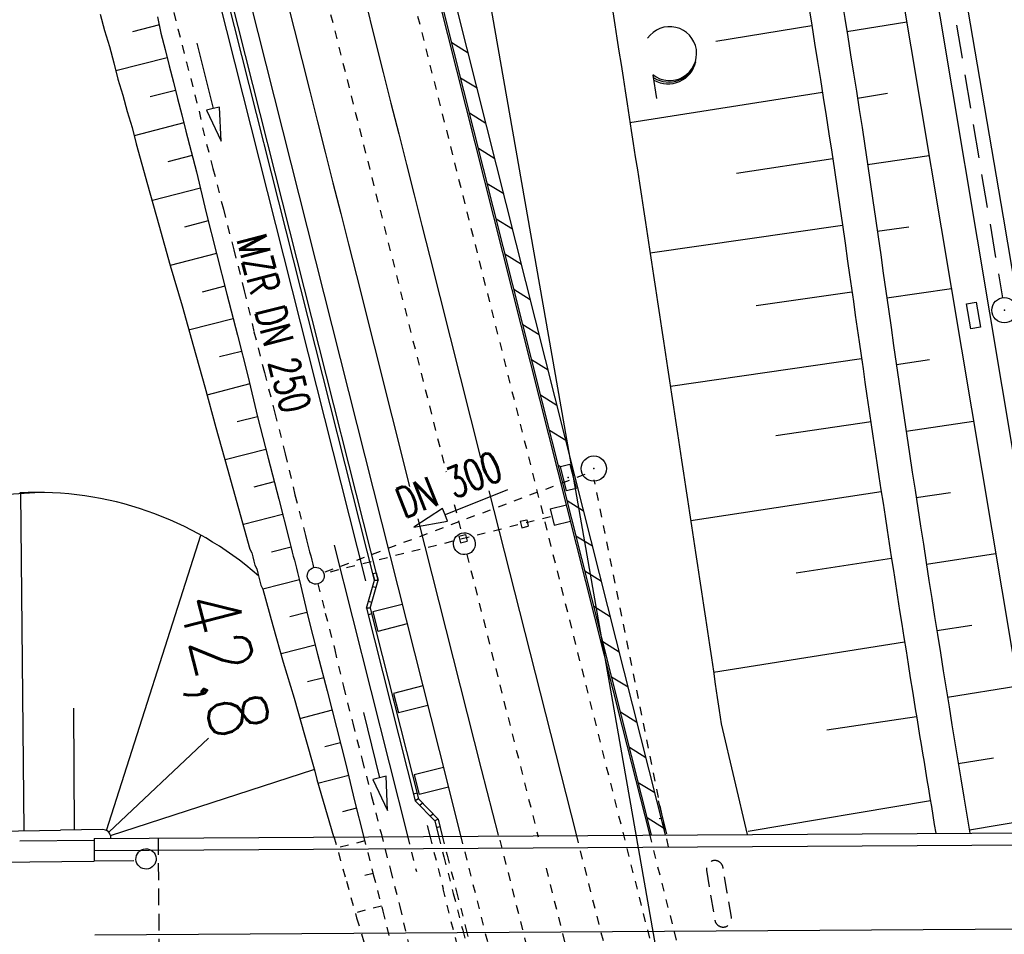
# Model space of a CAD drawing. Extents: x 447258 to 447844, y 441190 to 442763.
# Tile 108 of 123: x 447380 to 447438, y 442014 to 442069. Entities that reach past the tile are written whole.
import ezdxf

# ---------------------------------------------------------------- set-up
doc = ezdxf.new("R2010")
doc.units = 0
doc.header["$LTSCALE"] = 2
doc.header["$MEASUREMENT"] = 0
for name, pattern in [('ACAD_ISO03W100', [0.5, 0.25, -0.25]), ('ACAD_ISO10W100W', [0.5, 0.25, -0.25]), ('AUSGEZOGEN', [0]), ('GESTRICH-X2', [1.5, 1, -0.5]), ('GESTRICHELT', [0.75, 0.5, -0.25]), ('STRICHLINIEX2', [0.5, 0.25, -0.25])]:
    doc.linetypes.add(name, pattern=pattern)
doc.layers.get('0').update_dxf_attribs({"linetype": 'AUSGEZOGEN'})
for name, color, linetype in [('207-GRENZL-BAB', 7, 'AUSGEZOGEN'), ('BAUWOTOP', 250, 'AUSGEZOGEN'), ('BAUWUTOP', 250, 'GESTRICHELT'), ('BOESCHG', 250, 'AUSGEZOGEN'), ('DB-Bahnachse', 7, 'CONTINUOUS'), ('DB-Böschungen', 15, 'CONTINUOUS'), ('DB-Gleisachsen', 7, 'CONTINUOUS'), ('DB-GRABEN', 15, 'AUSGEZOGEN'), ('DB-Ingenieurbauwerke', 15, 'CONTINUOUS'), ('DB-Kabelanlagen', 15, 'CONTINUOUS'), ('DB-LS-Waende', 15, 'CONTINUOUS'), ('DB-Tiefenentwässerung_und_Sammelle', 15, 'CONTINUOUS'), ('DB-Wegböschungen', 15, 'CONTINUOUS'), ('DB-Wege', 15, 'CONTINUOUS'), ('FBRTOP', 250, 'AUSGEZOGEN'), ('KANAL', 7, 'GESTRICH-X2'), ('MULDE', 250, 'AUSGEZOGEN'), ('PFEILTOP', 200, 'AUSGEZOGEN'), ('Rinne', 200, 'CONTINUOUS'), ('SCHLITZRINNE', 200, 'AUSGEZOGEN'), ('SCHSYMBOL', 200, 'AUSGEZOGEN'), ('WALD', 8, 'AUSGEZOGEN')]:
    doc.layers.add(name, color=color, linetype=linetype)
doc.styles.add('ROMANS', font='romans.shx', dxfattribs={"width": 0.8})

# ---------------------------------------------------------------- blocks, each defined once
blk = doc.blocks.new('30')
at = {"color": 0}
for p, q in [((-0.75, -0.29), (-0.75, 0.293)), ((-0.75, 0.293), (0.753, 0.293)), ((0.753, 0.293), (0.753, -0.29)), ((0.753, -0.29), (-0.75, -0.29))]:
    blk.add_line(p, q, dxfattribs=at)
blk.add_point((0, 0), dxfattribs=at)
blk = doc.blocks.new('GST')
at = {"color": 0}
blk.add_circle((0, 0), 0.75, dxfattribs=at)
blk.add_point((0, 0), dxfattribs=at)
blk = doc.blocks.new('10')
blk.add_blockref('GST', (0, 0))
blk = doc.blocks.new('LW')
at = {"color": 0}
blk.add_line((1.183, 0.003), (2.575, 0.003), dxfattribs=at)
for centre, radius, start, end in [((0.065, 1.189), 1.6, 312.72017, 226.72491), ((0.169, 1.08), 1.681, 321.19916, 68.98443), ((0.083, 1.129), 1.668, 319.29157, 65.21007)]:
    blk.add_arc(centre, radius, start, end, dxfattribs=at)

msp = doc.modelspace()

# ---------------------------------------------------------------- hatches: boundary and pattern name
at = {"layer": 'SCHLITZRINNE'}
h = msp.add_hatch(dxfattribs=at)
h.set_pattern_fill('_USER', color=256, scale=1.5, angle=45, style=0, pattern_type=0)
h.set_pattern_definition([(324.57214, (447454.4577, 442051.7744), (0.8695163, 1.222269), [])])
edge = h.paths.add_edge_path()
edge.add_line((447334.611, 442762.617), (447342.747, 442714.535))
edge.add_line((447342.747, 442714.535), (447353.712, 442649.783))
edge.add_line((447353.712, 442649.783), (447366.661, 442573.001))
edge.add_line((447366.661, 442573.001), (447374.28, 442528.103))
edge.add_line((447374.28, 442528.103), (447381.701, 442484.189))
edge.add_line((447381.701, 442484.189), (447389.266, 442439.438))
edge.add_line((447389.266, 442439.438), (447397.611, 442390.046))
edge.add_line((447397.611, 442390.046), (447405.855, 442341.529))
edge.add_line((447405.855, 442341.529), (447414.19, 442292.224))
edge.add_line((447414.19, 442292.224), (447422.918, 442240.682))
edge.add_line((447422.918, 442240.682), (447431.342, 442190.986))
edge.add_line((447431.342, 442190.986), (447439.461, 442143.078))
edge.add_line((447439.461, 442143.078), (447447.754, 442093.977))
edge.add_line((447447.754, 442093.977), (447454.078, 442054.026))
edge.add_line((447454.078, 442054.026), (447459.728, 442020.523))
edge.add_line((447453.692, 442053.306), (447459.221, 442020.52))
edge.add_line((447459.221, 442020.52), (447459.728, 442020.523))

# ---------------------------------------------------------------- linework, layer by layer
at = {"layer": '207-GRENZL-BAB', "flags": 128}
msp.add_lwpolyline([(447418.09, 442011.369), (447403.16, 442096.471)], dxfattribs=at)
at = {"layer": 'BAUWOTOP'}
for p, q in [((447384.308, 442020.067), (447495.206, 442020.737)), ((447384.308, 442020.067), (447384.313, 442019.339)), ((447384.313, 442019.339), (447503.276, 442020.058)), ((447384.353, 442014.335), (447504.252, 442015.081))]:
    msp.add_line(p, q, dxfattribs=at)
at = {"layer": 'BAUWUTOP', "flags": 128}
msp.add_lwpolyline([(447388.108, 442020.09), (447388.158, 442013.591)], dxfattribs=at)
msp.add_lwpolyline([(447420.692, 442018.168), (447420.942, 442016.689), (447421.193, 442015.21, 0.198912), (447421.396, 442014.886, 0.198912), (447421.769, 442014.8, 0.198912), (447422.093, 442015.004, 0.198912), (447422.178, 442015.377), (447421.928, 442016.856), (447421.678, 442018.335, 0.198912), (447421.474, 442018.659, 0.198912), (447421.101, 442018.744, 0.198912), (447420.777, 442018.541, 0.198912)], format="xyb", close=True, dxfattribs=at)
at = {"layer": 'BOESCHG'}
for p, q in [((447421.25, 442067.433), (447426.951, 442068.367)), ((447429.033, 442068.013), (447432.592, 442068.592)), ((447416.149, 442062.619), (447427.585, 442064.418)), ((447429.663, 442064.062), (447431.459, 442064.343)), ((447422.47, 442059.602), (447428.194, 442060.465)), ((447430.267, 442060.108), (447433.92, 442060.654)), ((447417.342, 442054.86), (447428.777, 442056.507)), ((447430.845, 442056.15), (447432.715, 442056.417)), ((447423.641, 442051.738), (447429.338, 442052.547)), ((447431.406, 442052.19), (447435.245, 442052.737)), ((447418.551, 442046.94), (447429.907, 442048.587)), ((447431.976, 442048.231), (447433.939, 442048.517)), ((447424.808, 442044.001), (447430.474, 442044.841)), ((447432.559, 442044.273), (447436.561, 442044.869)), ((447419.759, 442038.959), (447431.08, 442040.674)), ((447433.154, 442040.318), (447435.187, 442040.627)), ((447433.761, 442036.364), (447437.877, 442037.003)), ((447426.022, 442035.844), (447431.685, 442036.72)), ((447434.381, 442032.412), (447436.458, 442032.742)), ((447421.12, 442029.946), (447432.465, 442031.737)), ((447435.013, 442028.463), (447439.194, 442029.138)), ((447433.18, 442027.279), (447427.847, 442026.49)), ((447435.657, 442024.515), (447437.754, 442024.861)), ((447423.163, 442020.495), (447433.998, 442022.309)), ((447436.314, 442020.569), (447440.509, 442021.274))]:
    msp.add_line(p, q, dxfattribs=at)
for points in [[(447383.343, 442319.216, -0.000023), (447388.036, 442292.082, 0.000041), (447392.808, 442264.499, 0.003207), (447396.519, 442243.845, -0.001616), (447404.012, 442202.894, -0.009356), (447413.236, 442145.386, 0.012826), (447420.255, 442103.481, 0.004034), (447421.496, 442097.351, -0.002898), (447423.242, 442088.821, -0.014157), (447429.081, 442054.361, 0.005032), (447432.932, 442028.818, 0.007789)], [(447375.325, 442317.019, -0.000085), (447376.621, 442307.859, 0.000088), (447380.909, 442277.558, 0.000171), (447386.246, 442239.98, 0.000486), (447388.143, 442226.749, 0.043487), (447390.283, 442217.623, -0.035626), (447393.067, 442206.533, -0.015589), (447395.491, 442189.771, 0.012811), (447398.326, 442169.361, 0.001759), (447400.41, 442157.014, -0.000419), (447409.304, 442105.155, -0.003399), (447413.908, 442077.025, -0.00191), (447421.57, 442026.872)], [(447424.131, 442094.51, -0.001761), (447425.202, 442089.221, -0.014194), (447431.047, 442054.735, 0.00678), (447436.346, 442020.381, 0.007779)], [(447432.932, 442028.818, 0.001668), (447434.321, 442020.369, 0.007789)]]:
    msp.add_lwpolyline(points, format="xyb", dxfattribs=at)
msp.add_lwpolyline([(447421.57, 442026.872), (447423.114, 442020.301)], dxfattribs=at)
at = {"layer": 'DB-Bahnachse', "linetype": 'ACAD_ISO10W100W'}
for p, q in [((447391.02, 442098.123), (447405.219, 442041.849)), ((447405.709, 442039.906), (447406.138, 442038.205)), ((447406.456, 442036.945), (447410.691, 442020.161)), ((447411.163, 442018.289), (447413.918, 442007.372))]:
    msp.add_line(p, q, dxfattribs=at)
at = {"layer": 'DB-Bahnachse', "linetype": 'Continuous'}
msp.add_ellipse((447406.309, 442037.578), major_axis=(-0.46, 0.46), ratio=1, start_param=2.6104672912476, end_param=8.893652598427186, dxfattribs=at)
at = {"layer": 'DB-Böschungen', "linetype": 'Continuous'}
for p, q in [((447384.675, 442069.05), (447384.923, 442068.082)), ((447388.196, 442068.406), (447386.597, 442067.995)), ((447388.071, 442068.89), (447388.272, 442067.909)), ((447384.923, 442068.082), (447385.22, 442067.126)), ((447388.272, 442067.909), (447388.52, 442066.94)), ((447385.22, 442067.126), (447385.469, 442066.157)), ((447388.52, 442066.94), (447388.769, 442065.972)), ((447385.469, 442066.157), (447385.718, 442065.189)), ((447388.645, 442066.456), (447385.593, 442065.673)), ((447388.769, 442065.972), (447389.017, 442065.003)), ((447385.718, 442065.189), (447386.015, 442064.232)), ((447389.017, 442065.003), (447389.266, 442064.035)), ((447386.015, 442064.232), (447386.264, 442063.264)), ((447389.142, 442064.519), (447387.641, 442064.133)), ((447389.266, 442064.035), (447389.515, 442063.066)), ((447386.264, 442063.264), (447386.561, 442062.308)), ((447389.515, 442063.066), (447389.763, 442062.097)), ((447389.639, 442062.582), (447386.685, 442061.823)), ((447386.561, 442062.308), (447386.809, 442061.339)), ((447389.763, 442062.097), (447390.385, 442059.676)), ((447386.809, 442061.339), (447387.479, 442058.93)), ((447390.136, 442060.645), (447388.684, 442060.272)), ((447390.385, 442059.676), (447390.958, 442057.242)), ((447387.479, 442058.93), (447388.149, 442056.521)), ((447390.634, 442058.707), (447387.776, 442057.974)), ((447390.958, 442057.242), (447391.58, 442054.821)), ((447391.083, 442056.758), (447389.678, 442056.397)), ((447388.149, 442056.521), (447388.82, 442054.112)), ((447391.58, 442054.821), (447388.82, 442054.112)), ((447391.58, 442054.821), (447392.202, 442052.399)), ((447388.82, 442054.112), (447389.538, 442051.715)), ((447392.077, 442052.883), (447390.721, 442052.535)), ((447392.202, 442052.399), (447392.823, 442049.978)), ((447389.538, 442051.715), (447390.208, 442049.306)), ((447392.575, 442050.946), (447389.911, 442050.262)), ((447392.823, 442049.978), (447393.445, 442047.556)), ((447390.208, 442049.306), (447390.878, 442046.897)), ((447393.072, 442049.009), (447391.764, 442048.673)), ((447393.445, 442047.556), (447394.018, 442045.122)), ((447390.878, 442046.897), (447391.548, 442044.488)), ((447393.569, 442047.072), (447391.003, 442046.413)), ((447394.018, 442045.122), (447392.808, 442044.811)), ((447394.018, 442045.122), (447394.652, 442042.652)), ((447391.548, 442044.488), (447392.218, 442042.079)), ((447394.516, 442043.185), (447392.094, 442042.563)), ((447394.652, 442042.652), (447395.274, 442040.231)), ((447392.218, 442042.079), (447392.889, 442039.67)), ((447395.013, 442041.248), (447393.802, 442040.937)), ((447392.889, 442039.67), (447393.559, 442037.261)), ((447395.274, 442040.231), (447395.896, 442037.809)), ((447395.51, 442039.311), (447393.186, 442038.714)), ((447396.008, 442037.374), (447394.845, 442037.075)), ((447395.896, 442037.809), (447395.958, 442037.567)), ((447395.958, 442037.567), (447396.02, 442037.325)), ((447396.02, 442037.325), (447396.082, 442037.083)), ((447393.559, 442037.261), (447393.669, 442037.031)), ((447393.669, 442037.031), (447393.731, 442036.789)), ((447393.731, 442036.789), (447393.794, 442036.547)), ((447396.082, 442037.083), (447396.144, 442036.841)), ((447396.144, 442036.841), (447396.206, 442036.599)), ((447393.794, 442036.547), (447393.856, 442036.305)), ((447393.856, 442036.305), (447393.966, 442036.075)), ((447396.206, 442036.599), (447396.269, 442036.357)), ((447396.269, 442036.357), (447396.331, 442036.114)), ((447393.966, 442036.075), (447394.028, 442035.833)), ((447394.028, 442035.833), (447394.091, 442035.591)), ((447394.091, 442035.591), (447394.153, 442035.349)), ((447396.331, 442036.114), (447396.393, 442035.872)), ((447396.393, 442035.872), (447396.455, 442035.63)), ((447396.455, 442035.63), (447396.517, 442035.388)), ((447394.153, 442035.349), (447394.215, 442035.107)), ((447394.215, 442035.107), (447394.326, 442034.877)), ((447396.505, 442035.436), (447394.326, 442034.877)), ((447396.517, 442035.388), (447397.028, 442033.196)), ((447394.326, 442034.877), (447394.933, 442032.71)), ((447396.954, 442033.487), (447395.937, 442033.226)), ((447394.933, 442032.71), (447395.541, 442030.543)), ((447397.028, 442033.196), (447397.588, 442031.017)), ((447397.451, 442031.55), (447395.417, 442031.027)), ((447397.588, 442031.017), (447398.147, 442028.838)), ((447395.541, 442030.543), (447396.198, 442028.389)), ((447397.948, 442029.612), (447396.98, 442029.364)), ((447398.147, 442028.838), (447398.707, 442026.658)), ((447396.198, 442028.389), (447396.806, 442026.222)), ((447398.446, 442027.675), (447396.509, 442027.178)), ((447396.806, 442026.222), (447397.414, 442024.055)), ((447398.707, 442026.658), (447399.266, 442024.479)), ((447398.943, 442025.738), (447398.023, 442025.502)), ((447399.266, 442024.479), (447399.777, 442022.287)), ((447397.414, 442024.055), (447397.538, 442023.571)), ((447397.538, 442023.571), (447398.528, 442020.172)), ((447399.44, 442023.801), (447397.608, 442023.33)), ((447399.777, 442022.287), (447400.316, 442020.19)), ((447399.889, 442021.851), (447399.066, 442021.64))]:
    msp.add_line(p, q, dxfattribs=at)
at = {"layer": 'DB-Böschungen', "linetype": 'ACAD_ISO03W100'}
for p, q in [((447398.552, 442020.179), (447399.298, 442017.518)), ((447400.387, 442019.914), (447398.74, 442019.491)), ((447400.316, 442020.19), (447400.896, 442017.928)), ((447399.298, 442017.518), (447399.906, 442015.351)), ((447400.884, 442017.977), (447400.109, 442017.778)), ((447400.896, 442017.928), (447401.456, 442015.749)), ((447401.381, 442016.04), (447399.832, 442015.642)), ((447401.456, 442015.749), (447401.981, 442013.702)), ((447399.906, 442015.351), (447400.412, 442013.69))]:
    msp.add_line(p, q, dxfattribs=at)
at = {"layer": 'DB-Gleisachsen', "linetype": 'Continuous'}
for p, q in [((447384.481, 442114.794), (447397.125, 442064.475)), ((447390.521, 442109.215), (447401.031, 442067.393)), ((447401.031, 442067.393), (447401.489, 442065.575)), ((447401.489, 442065.575), (447401.947, 442063.757)), ((447397.125, 442064.475), (447397.584, 442062.657)), ((447401.947, 442063.757), (447402.405, 442061.939)), ((447397.584, 442062.657), (447398.042, 442060.839)), ((447402.405, 442061.939), (447402.864, 442060.121)), ((447398.042, 442060.839), (447398.5, 442059.021)), ((447402.864, 442060.121), (447403.322, 442058.303)), ((447398.5, 442059.021), (447398.959, 442057.202)), ((447403.322, 442058.303), (447403.781, 442056.485)), ((447398.959, 442057.202), (447399.418, 442055.384)), ((447403.781, 442056.485), (447404.253, 442054.616)), ((447399.418, 442055.384), (447399.889, 442053.515)), ((447404.253, 442054.616), (447407.263, 442042.688)), ((447399.889, 442053.515), (447403.053, 442040.977)), ((447407.761, 442040.715), (447412.943, 442020.286)), ((447403.54, 442039.051), (447407.314, 442024.175)), ((447407.314, 442024.175), (447408.311, 442020.251))]:
    msp.add_line(p, q, dxfattribs=at)
at = {"layer": 'DB-Gleisachsen', "linetype": 'ACAD_ISO03W100'}
for p, q in [((447408.408, 442019.968), (447410.056, 442013.48)), ((447412.945, 442020.286), (447414.594, 442013.799))]:
    msp.add_line(p, q, dxfattribs=at)
at = {"layer": 'DB-GRABEN', "linetype": 'Continuous'}
for p, q in [((447417.822, 442022.29), (447418.326, 442020.328)), ((447418.083, 442021.273), (447417.89, 442021.224))]:
    msp.add_line(p, q, dxfattribs=at)
at = {"layer": 'DB-Ingenieurbauwerke', "linetype": 'Continuous'}
for p, q in [((447392.93, 442116.916), (447415.693, 442026.699)), ((447393.541, 442069.941), (447404.807, 442025.293)), ((447408.869, 442040.787), (447405.157, 442039.297)), ((447405.008, 442039.668), (447403.301, 442038.551)), ((447405.157, 442039.297), (447405.008, 442039.668)), ((447411.399, 442039.649), (447412.37, 442039.885)), ((447411.399, 442039.649), (447411.635, 442038.677)), ((447405.306, 442038.925), (447405.157, 442039.297)), ((447403.301, 442038.551), (447405.306, 442038.925)), ((447409.624, 442038.908), (447410.012, 442039.002)), ((447409.624, 442038.908), (447409.718, 442038.519)), ((447409.718, 442038.519), (447410.107, 442038.614)), ((447410.012, 442039.002), (447410.107, 442038.614)), ((447411.635, 442038.677), (447412.607, 442038.914)), ((447405.98, 442038.02), (447406.369, 442038.115)), ((447405.98, 442038.02), (447406.075, 442037.631)), ((447406.369, 442038.115), (447406.464, 442037.726)), ((447406.075, 442037.631), (447406.464, 442037.726)), ((447402.617, 442033.971), (447400.872, 442033.531)), ((447400.872, 442033.531), (447401.165, 442032.367)), ((447402.911, 442032.808), (447401.165, 442032.367)), ((447403.84, 442029.123), (447402.095, 442028.683)), ((447402.095, 442028.683), (447402.389, 442027.519)), ((447404.134, 442027.96), (447402.389, 442027.519)), ((447415.693, 442026.699), (447417.303, 442020.32)), ((447404.807, 442025.293), (447406.083, 442020.234)), ((447405.064, 442024.275), (447403.318, 442023.835)), ((447403.318, 442023.835), (447403.612, 442022.671)), ((447405.357, 442023.112), (447403.612, 442022.671)), ((447384.308, 442020.067), (447384.319, 442018.717)), ((447386.669, 442018.735), (447384.319, 442018.717))]:
    msp.add_line(p, q, dxfattribs=at)
at = {"layer": 'DB-Ingenieurbauwerke', "linetype": 'ACAD_ISO03W100'}
for p, q in [((447413.463, 442041.688), (447397.944, 442035.852)), ((447418.436, 442019.554), (447414.027, 442041.381)), ((447411.432, 442039.182), (447397.961, 442035.798)), ((447406.083, 442020.234), (447407.72, 442013.746)), ((447417.303, 442020.32), (447418.94, 442013.832))]:
    msp.add_line(p, q, dxfattribs=at)
at = {"layer": 'DB-Ingenieurbauwerke', "linetype": 'Continuous'}
msp.add_ellipse((447387.393, 442018.841), major_axis=(-0.424, 0.424), ratio=1, start_param=2.610467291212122, end_param=8.893652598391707, dxfattribs=at)
at = {"layer": 'DB-Kabelanlagen', "linetype": 'STRICHLINIEX2'}
msp.add_line((447399.631, 442084.451), (447419.704, 442004.577), dxfattribs=at)
at = {"layer": 'DB-Kabelanlagen', "linetype": 'Continuous'}
for p, q in [((447400.969, 442035.411), (447390.364, 442077.339)), ((447401.186, 442035.408), (447390.553, 442077.446)), ((447400.872, 442035.803), (447401.076, 442035.855)), ((447400.872, 442035.803), (447400.971, 442035.419)), ((447401.076, 442035.855), (447401.188, 442035.416)), ((447400.497, 442033.749), (447400.971, 442035.419)), ((447400.714, 442033.745), (447401.188, 442035.416)), ((447400.862, 442035.036), (447401.064, 442034.979)), ((447400.971, 442035.419), (447401.188, 442035.416)), ((447400.809, 442034.079), (447400.607, 442034.136)), ((447400.497, 442033.749), (447403.385, 442022.302)), ((447400.714, 442033.745), (447400.497, 442033.749)), ((447400.799, 442033.41), (447400.596, 442033.358)), ((447400.714, 442033.745), (447403.575, 442022.408)), ((447403.49, 442022.744), (447403.287, 442022.692)), ((447403.575, 442022.408), (447403.385, 442022.302)), ((447403.385, 442022.302), (447404.553, 442021.1)), ((447403.575, 442022.408), (447404.742, 442021.206)), ((447403.816, 442022.159), (447403.666, 442022.013)), ((447404.276, 442021.385), (447404.427, 442021.531)), ((447404.742, 442021.206), (447404.553, 442021.1)), ((447404.553, 442021.1), (447404.777, 442020.224)), ((447404.742, 442021.206), (447404.994, 442020.225)), ((447404.651, 442020.715), (447404.855, 442020.766))]:
    msp.add_line(p, q, dxfattribs=at)
at = {"layer": 'DB-Kabelanlagen', "linetype": 'ACAD_ISO03W100'}
for p, q in [((447404.766, 442020.224), (447405.088, 442018.972)), ((447404.983, 442020.225), (447405.279, 442019.07)), ((447405.088, 442018.972), (447405.647, 442016.793)), ((447405.279, 442019.07), (447405.839, 442016.891)), ((447405.839, 442016.891), (447406.398, 442014.712)), ((447405.647, 442016.793), (447406.207, 442014.614)), ((447406.207, 442014.614), (447406.432, 442013.736)), ((447406.398, 442014.712), (447406.648, 442013.738))]:
    msp.add_line(p, q, dxfattribs=at)
at = {"layer": 'DB-LS-Waende', "linetype": 'Continuous'}
for p, q in [((447389.912, 442077.074), (447400.433, 442035.38)), ((447398.561, 442037.486), (447402.92, 442020.21)), ((447404.102, 442020.836), (447404.258, 442020.22))]:
    msp.add_line(p, q, dxfattribs=at)
at = {"layer": 'DB-LS-Waende', "linetype": 'ACAD_ISO03W100'}
for p, q in [((447402.92, 442020.21), (447403.454, 442018.093)), ((447404.258, 442020.22), (447405.05, 442017.08)), ((447405.018, 442017.073), (447405.867, 442013.732))]:
    msp.add_line(p, q, dxfattribs=at)
at = {"layer": 'DB-Tiefenentwässerung_und_Sammelle', "linetype": 'ACAD_ISO03W100'}
for p, q in [((447389.04, 442069.139), (447389.289, 442068.17)), ((447389.289, 442068.17), (447389.537, 442067.201)), ((447389.537, 442067.201), (447389.798, 442066.184)), ((447389.798, 442066.184), (447390.047, 442065.216)), ((447390.047, 442065.216), (447390.296, 442064.247)), ((447390.296, 442064.247), (447390.544, 442063.279)), ((447390.544, 442063.279), (447390.745, 442062.298)), ((447390.745, 442062.298), (447391.366, 442059.876)), ((447391.366, 442059.876), (447391.988, 442057.455)), ((447391.988, 442057.455), (447392.609, 442055.033)), ((447392.609, 442055.033), (447393.231, 442052.612)), ((447393.231, 442052.612), (447393.804, 442050.178)), ((447393.804, 442050.178), (447394.426, 442047.756)), ((447394.426, 442047.756), (447395.048, 442045.335)), ((447395.048, 442045.335), (447395.669, 442042.913)), ((447395.669, 442042.913), (447396.243, 442040.48)), ((447396.243, 442040.48), (447396.864, 442038.058)), ((447396.864, 442038.058), (447396.926, 442037.816)), ((447396.926, 442037.816), (447396.989, 442037.574)), ((447396.989, 442037.574), (447397.051, 442037.332)), ((447397.051, 442037.332), (447397.113, 442037.089)), ((447397.113, 442037.089), (447397.175, 442036.847)), ((447397.175, 442036.847), (447397.237, 442036.605)), ((447397.237, 442036.605), (447397.299, 442036.363)), ((447397.299, 442036.363), (447397.351, 442036.16)), ((447397.6, 442035.192), (447398.045, 442033.457)), ((447398.045, 442033.457), (447398.605, 442031.278)), ((447398.605, 442031.278), (447399.116, 442029.086)), ((447399.116, 442029.086), (447399.675, 442026.907)), ((447399.675, 442026.907), (447400.235, 442024.728)), ((447400.235, 442024.728), (447400.794, 442022.548)), ((447400.794, 442022.548), (447401.354, 442020.369)), ((447401.354, 442020.369), (447401.913, 442018.19)), ((447401.913, 442018.19), (447402.473, 442016.01)), ((447402.473, 442016.01), (447402.984, 442013.818))]:
    msp.add_line(p, q, dxfattribs=at)
at = {"layer": 'DB-Tiefenentwässerung_und_Sammelle', "linetype": 'Continuous'}
for p, q in [((447390.416, 442067.316), (447391.375, 442063.433)), ((447391.375, 442063.433), (447390.987, 442063.337)), ((447390.987, 442063.337), (447391.855, 442061.491)), ((447391.763, 442063.529), (447391.375, 442063.433)), ((447391.855, 442061.491), (447391.763, 442063.529)), ((447400.305, 442027.548), (447401.264, 442023.664)), ((447401.264, 442023.664), (447400.876, 442023.569)), ((447400.876, 442023.569), (447401.744, 442021.723)), ((447401.653, 442023.76), (447401.264, 442023.664)), ((447401.744, 442021.723), (447401.653, 442023.76))]:
    msp.add_line(p, q, dxfattribs=at)
msp.add_ellipse((447397.476, 442035.676), major_axis=(-0.354, 0.354), ratio=1, start_param=2.610467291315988, end_param=8.893652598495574, dxfattribs=at)
at = {"layer": 'DB-Wegböschungen', "linetype": 'Continuous'}
for p, q in [((447378.049, 442040.455), (447380.785, 442040.625)), ((447380.158, 442020.532), (447379.962, 442040.603)), ((447385.034, 442020.532), (447390.649, 442038.088)), ((447383.134, 442020.561), (447383.096, 442027.799)), ((447385.172, 442020.43), (447391.098, 442026.014)), ((447385.284, 442020.241), (447397.364, 442024.168)), ((447378.229, 442020.484), (447382.309, 442020.548)), ((447384.8, 442020.587), (447382.309, 442020.548))]:
    msp.add_line(p, q, dxfattribs=at)
for centre, major_axis, start_param, end_param in [((447380.898, 442020.625), (-5.032, 19.357), -0.973166, -0.204338), ((447384.808, 442020.087), (-0.354, 0.354), 3.934649, 5.513427)]:
    msp.add_ellipse(centre, major_axis=major_axis, ratio=1, start_param=start_param, end_param=end_param, dxfattribs=at)
at = {"layer": 'DB-Wege', "linetype": 'Continuous'}
for p, q in [((447379.885, 442019.91), (447384.309, 442019.951)), ((447377.978, 442018.642), (447384.319, 442018.701))]:
    msp.add_line(p, q, dxfattribs=at)
at = {"layer": 'FBRTOP', "const_width": 0.5}
msp.add_lwpolyline([(447412.002, 442327.071), (447415.36, 442307.308, -0.000099), (447419.675, 442281.768, 0.000025), (447423.99, 442256.228, 0.000001), (447428.116, 442231.814, -0.000002), (447432.242, 442207.401, -0.000028), (447436.378, 442182.922, 0.000056), (447440.513, 442158.444, 0.000309), (447444.646, 442134.089, -0.000068), (447448.779, 442109.733, -0.000049), (447453.201, 442083.639, -0.000054), (447457.188, 442060.08, -0.000328), (447459.271, 442047.715, 0.000203), (447462.633, 442027.727, 0.000399), (447463.199, 442024.388, 0.000015), (447463.853, 442020.548, 0.00188)], format="xyb", dxfattribs=at)
at = {"layer": 'FBRTOP', "flags": 128}
msp.add_lwpolyline([(447393.411, 442321.976), (447396.704, 442302.638), (447400.869, 442278.102), (447405.015, 442253.452), (447409.132, 442229.038), (447413.319, 442204.418), (447417.506, 442179.754), (447421.684, 442155.176), (447425.875, 442130.448), (447427.859, 442118.387), (447430.016, 442106.04), (447432.095, 442093.822), (447434.128, 442081.739), (447436.221, 442069.281), (447438.331, 442056.993), (447440.412, 442044.666), (447442.515, 442032.352), (447444.516, 442020.431)], dxfattribs=at)
at = {"layer": 'FBRTOP'}
msp.add_lwpolyline([(447429.908, 442310.38, -0.000001), (447438.257, 442261.081, -0.000003), (447442.431, 442236.432), (447454.953, 442162.484, 0.000003), (447463.302, 442113.186, -0.000005), (447471.65, 442063.888), (447475.824, 442039.239), (447478.974, 442020.639, -0.000014)], format="xyb", dxfattribs=at)
at = {"layer": 'KANAL'}
msp.add_line((447430.063, 442100.938), (447438.281, 442052.188), dxfattribs=at)
at = {"layer": 'MULDE'}
for points in [[(447389.201, 442320.822), (447409.355, 442206.521), (447427.419, 442099.505), (447440.655, 442020.407)], [(447412.611, 442199.247), (447429.391, 442099.837), (447442.68, 442020.42)]]:
    msp.add_lwpolyline(points, dxfattribs=at)
at = {"layer": 'PFEILTOP'}
for p, q in [((447405.559, 442067.361), (447406.537, 442066.753)), ((447406.086, 442065.268), (447407.064, 442064.66)), ((447406.613, 442063.174), (447407.591, 442062.567)), ((447407.14, 442061.081), (447408.118, 442060.473)), ((447407.667, 442058.987), (447408.645, 442058.38)), ((447408.194, 442056.894), (447409.172, 442056.286)), ((447408.721, 442054.801), (447409.699, 442054.193)), ((447409.248, 442052.707), (447410.226, 442052.1)), ((447409.775, 442050.614), (447410.753, 442050.006)), ((447410.302, 442048.52), (447411.28, 442047.913)), ((447410.829, 442046.427), (447411.807, 442045.819)), ((447411.356, 442044.334), (447412.334, 442043.726)), ((447411.883, 442042.24), (447412.017, 442042.157)), ((447412.73, 442041.714), (447412.861, 442041.633)), ((447412.411, 442040.146), (447413.39, 442039.538)), ((447412.94, 442038.052), (447413.919, 442037.444)), ((447413.469, 442035.957), (447414.448, 442035.349)), ((447413.998, 442033.863), (447414.976, 442033.255)), ((447414.527, 442031.768), (447415.505, 442031.16)), ((447415.055, 442029.674), (447416.034, 442029.066)), ((447415.584, 442027.579), (447416.563, 442026.971)), ((447416.113, 442025.485), (447417.092, 442024.877)), ((447416.642, 442023.39), (447417.62, 442022.782)), ((447417.171, 442021.296), (447418.149, 442020.688))]:
    msp.add_line(p, q, dxfattribs=at)
at = {"layer": 'Rinne'}
for points in [[(447417.43, 442020.267), (447412.091, 442041.414, -0.000168), (447412.091, 442041.414), (447399.881, 442089.912), (447390.854, 442125.704), (447390.629, 442126.706), (447378.766, 442173.887), (447378.421, 442175.23), (447372.094, 442200.464), (447344.913, 442308.683)], [(447418.254, 442020.272), (447412.867, 442041.61), (447400.657, 442090.108, 0.000106), (447400.657, 442090.108), (447391.632, 442125.89), (447391.573, 442126.154)]]:
    msp.add_lwpolyline(points, format="xyb", dxfattribs=at)
at = {"layer": 'SCHSYMBOL'}
msp.add_lwpolyline([(447436.72, 442051.932), (447436.97, 442050.45), (447436.396, 442050.353), (447436.145, 442051.835)], close=True, dxfattribs=at)

# ---------------------------------------------------------------- block references
for name, p, rotation in [('GST', (447438.397, 442051.451), 279.6115999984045), ('10', (447413.998, 442042.04), 279.6116), ('30', (447412.479, 442041.512), 284.1508686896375)]:
    msp.add_blockref(name, p, dxfattribs=dict(at, rotation=rotation))
at = {"layer": 'WALD', "rotation": 278.7094206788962}
msp.add_blockref('LW', (447417.324, 442066.589), dxfattribs=at)

# ---------------------------------------------------------------- texts
at = {"layer": 'DB-Bahnachse', "linetype": 'Continuous', "style": 'ROMANS', "oblique": 360, "width": 0.8334}
msp.add_text('42,8', height=3.5, rotation=284.56875, dxfattribs=at).set_placement((447389.275, 442034.222))
at = {"layer": 'DB-Ingenieurbauwerke', "linetype": 'Continuous', "style": 'ROMANS', "oblique": 360, "width": 0.7}
msp.add_text('DN 300', height=1.8, rotation=21.56876, dxfattribs=at).set_placement((447402.728, 442039.074))
at = {"layer": 'DB-Tiefenentwässerung_und_Sammelle', "linetype": 'Continuous', "style": 'ROMANS', "oblique": 360, "width": 0.7}
msp.add_text('MZR DN 250', height=1.8, rotation=284.56876, dxfattribs=at).set_placement((447392.758, 442055.671))

doc.saveas('drawing.dxf')
